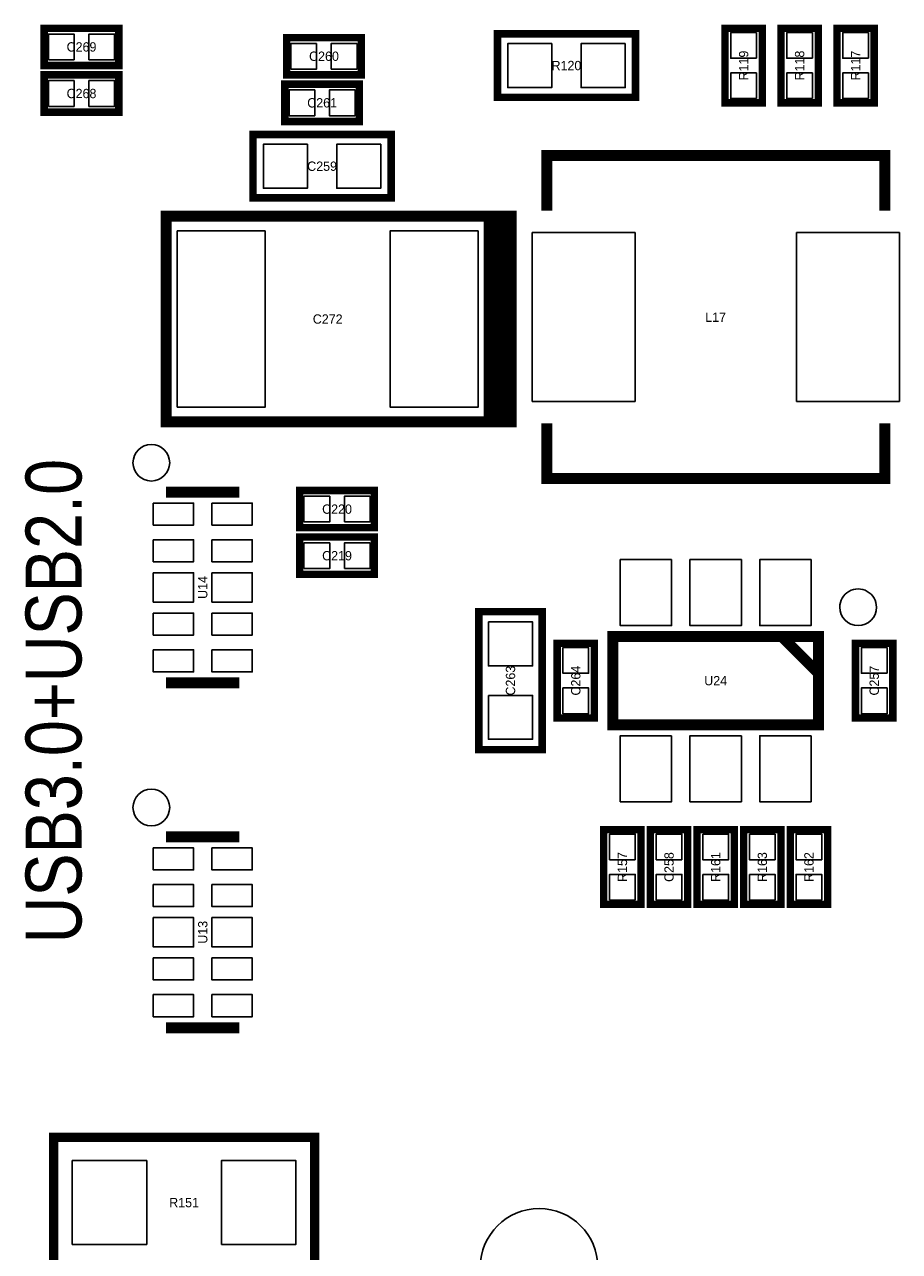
# Model space of a CAD drawing. Extents: x -11.1 to 87.6, y 0 to 56.
# Tile 4 of 20: x 15.4 to 27.3, y 20.8 to 37.5. Entities that reach past the tile are written whole.
import ezdxf
from ezdxf.enums import TextEntityAlignment as Align

# ---------------------------------------------------------------- set-up
doc = ezdxf.new("R2010")
doc.units = 0
for name, color, linetype in [('BG_SILKSCREEN_TOP', 7, 'CONTINUOUS'), ('PG_SILKSCREEN_TOP', 253, 'CONTINUOUS'), ('PIN_TOP', 92, 'CONTINUOUS'), ('RD_SILKSCREEN_TOP', 7, 'CONTINUOUS')]:
    doc.layers.add(name, color=color, linetype=linetype)

msp = doc.modelspace()

# ---------------------------------------------------------------- linework, layer by layer
at = {"layer": 'PG_SILKSCREEN_TOP'}
for points, const_width in [([(15.621, 36.957), (16.637, 36.957), (16.637, 37.465), (15.621, 37.465), (15.621, 36.957)], 0.1016), ([(25.4, 36.449), (25.4, 37.465), (24.892, 37.465), (24.892, 36.449), (25.4, 36.449)], 0.1016), ([(26.162, 36.449), (26.162, 37.465), (25.654, 37.465), (25.654, 36.449), (26.162, 36.449)], 0.1016), ([(26.924, 36.449), (26.924, 37.465), (26.416, 37.465), (26.416, 36.449), (26.924, 36.449)], 0.1016), ([(19.939, 37.338), (18.923, 37.338), (18.923, 36.83), (19.939, 36.83), (19.939, 37.338)], 0.1016), ([(23.6728, 36.5252), (21.7932, 36.5252), (21.7932, 37.3888), (23.6728, 37.3888), (23.6728, 36.5252)], 0.1016), ([(15.621, 36.322), (16.637, 36.322), (16.637, 36.83), (15.621, 36.83), (15.621, 36.322)], 0.1016), ([(19.9136, 36.703), (18.8976, 36.703), (18.8976, 36.195), (19.9136, 36.195), (19.9136, 36.703)], 0.1016), ([(20.3454, 35.1536), (18.4658, 35.1536), (18.4658, 36.0172), (20.3454, 36.0172), (20.3454, 35.1536)], 0.1016), ([(27.06751, 34.980626), (27.06751, 35.730434), (22.46757, 35.730434), (22.46757, 34.980626)], 0.150114), ([(21.681694, 32.102552), (21.681694, 34.902648), (17.281906, 34.902648), (17.281906, 32.102552), (21.78177, 32.102552), (21.78177, 34.902648), (21.581872, 34.902648)], 0.150114), ([(21.78177, 32.102552), (21.881846, 32.102552), (21.881846, 34.902648), (21.681694, 34.902648)], 0.150114), ([(21.881846, 32.102552), (21.981922, 32.102552), (21.981922, 34.902648), (21.881846, 34.902648)], 0.150114), ([(22.46757, 32.080454), (22.46757, 31.330646), (27.06751, 31.330646), (27.06751, 32.080454)], 0.150114), ([(18.280126, 31.144972), (17.279874, 31.144972)], 0.150114), ([(19.1008, 30.658308), (20.1168, 30.658308), (20.1168, 31.166308), (19.1008, 31.166308), (19.1008, 30.658308)], 0.1016), ([(19.1008, 30.023308), (20.1168, 30.023308), (20.1168, 30.531308), (19.1008, 30.531308), (19.1008, 30.023308)], 0.1016), ([(22.4028, 29.5148), (22.4028, 27.6352), (21.5392, 27.6352), (21.5392, 29.5148), (22.4028, 29.5148)], 0.1016), ([(22.606, 29.083), (22.606, 28.067), (23.114, 28.067), (23.114, 29.083), (22.606, 29.083)], 0.1016), ([(26.165048, 27.975052), (26.165048, 29.174948), (23.364952, 29.174948), (23.364952, 27.975052), (26.165048, 27.975052)], 0.150114), ([(26.165048, 28.675076), (25.664922, 29.174948)], 0.150114), ([(27.178, 28.067), (27.178, 29.083), (26.67, 29.083), (26.67, 28.067), (27.178, 28.067)], 0.1016), ([(18.280126, 28.545028), (17.279874, 28.545028)], 0.150114), ([(23.749, 25.527), (23.749, 26.543), (23.241, 26.543), (23.241, 25.527), (23.749, 25.527)], 0.1016), ([(24.384, 25.527), (24.384, 26.543), (23.876, 26.543), (23.876, 25.527), (24.384, 25.527)], 0.1016), ([(24.511, 26.543), (24.511, 25.527), (25.019, 25.527), (25.019, 26.543), (24.511, 26.543)], 0.1016), ([(25.146, 26.543), (25.146, 25.527), (25.654, 25.527), (25.654, 26.543), (25.146, 26.543)], 0.1016), ([(26.289, 25.527), (26.289, 26.543), (25.781, 26.543), (25.781, 25.527), (26.289, 25.527)], 0.1016), ([(18.280126, 26.445972), (17.279874, 26.445972)], 0.150114), ([(18.280126, 23.846028), (17.279874, 23.846028)], 0.150114), ([(15.748, 22.352), (19.304, 22.352), (19.304, 20.574), (15.748, 20.574), (15.748, 22.352)], 0.127)]:
    msp.add_lwpolyline(points, dxfattribs=dict(at, const_width=const_width))
for points in [[(17.329912, 31.545022, 1), (16.830088, 31.544978, 1)], [(26.954988, 29.574998, 1), (26.455012, 29.575002, 1)], [(17.329912, 26.846022, 1), (16.830088, 26.845978, 1)]]:
    msp.add_lwpolyline(points, format="xyb", close=True, dxfattribs=at)
at = {"layer": 'PIN_TOP'}
for points in [[(15.678912, 37.035994), (15.678912, 37.386006), (16.028924, 37.386006), (16.028924, 37.035994)], [(16.229076, 37.035994), (16.229076, 37.386006), (16.579088, 37.386006), (16.579088, 37.035994)], [(25.321006, 37.057076), (24.970994, 37.057076), (24.970994, 37.407088), (25.321006, 37.407088)], [(26.083006, 37.057076), (25.732994, 37.057076), (25.732994, 37.407088), (26.083006, 37.407088)], [(26.845006, 37.057076), (26.494994, 37.057076), (26.494994, 37.407088), (26.845006, 37.407088)], [(19.330924, 37.259006), (19.330924, 36.908994), (18.980912, 36.908994), (18.980912, 37.259006)], [(19.881088, 37.259006), (19.881088, 36.908994), (19.531076, 36.908994), (19.531076, 37.259006)], [(22.532848, 37.25672), (22.532848, 36.65728), (21.933408, 36.65728), (21.933408, 37.25672)], [(23.532592, 37.25672), (23.532592, 36.65728), (22.933152, 36.65728), (22.933152, 37.25672)], [(25.321006, 36.506912), (24.970994, 36.506912), (24.970994, 36.856924), (25.321006, 36.856924)], [(26.083006, 36.506912), (25.732994, 36.506912), (25.732994, 36.856924), (26.083006, 36.856924)], [(26.845006, 36.506912), (26.494994, 36.506912), (26.494994, 36.856924), (26.845006, 36.856924)], [(15.678912, 36.400994), (15.678912, 36.751006), (16.028924, 36.751006), (16.028924, 36.400994)], [(16.229076, 36.400994), (16.229076, 36.751006), (16.579088, 36.751006), (16.579088, 36.400994)], [(19.305524, 36.624006), (19.305524, 36.273994), (18.955512, 36.273994), (18.955512, 36.624006)], [(19.855688, 36.624006), (19.855688, 36.273994), (19.505676, 36.273994), (19.505676, 36.624006)], [(19.205448, 35.88512), (19.205448, 35.28568), (18.606008, 35.28568), (18.606008, 35.88512)], [(20.205192, 35.88512), (20.205192, 35.28568), (19.605752, 35.28568), (19.605752, 35.88512)], [(18.631662, 34.702623), (18.631662, 32.302577), (17.431766, 32.302577), (17.431766, 34.702623)], [(21.531834, 34.702623), (21.531834, 32.302577), (20.331938, 32.302577), (20.331938, 34.702623)], [(23.667466, 34.680525), (23.667466, 32.380555), (22.267418, 32.380555), (22.267418, 34.680525)], [(27.267662, 34.680525), (27.267662, 32.380555), (25.867614, 32.380555), (25.867614, 34.680525)], [(17.104995, 30.994985), (17.654905, 30.994985), (17.654905, 30.695011), (17.104995, 30.695011)], [(17.905095, 30.994985), (18.455005, 30.994985), (18.455005, 30.695011), (17.905095, 30.695011)], [(19.158712, 30.737302), (19.158712, 31.087314), (19.508724, 31.087314), (19.508724, 30.737302)], [(19.708876, 30.737302), (19.708876, 31.087314), (20.058888, 31.087314), (20.058888, 30.737302)], [(17.104995, 30.495113), (17.654905, 30.495113), (17.654905, 30.195139), (17.104995, 30.195139)], [(17.905095, 30.495113), (18.455005, 30.495113), (18.455005, 30.195139), (17.905095, 30.195139)], [(19.158712, 30.102302), (19.158712, 30.452314), (19.508724, 30.452314), (19.508724, 30.102302)], [(19.708876, 30.102302), (19.708876, 30.452314), (20.058888, 30.452314), (20.058888, 30.102302)], [(24.165052, 30.224857), (24.165052, 29.324935), (23.465028, 29.324935), (23.465028, 30.224857)], [(25.115012, 30.224857), (25.115012, 29.324935), (24.414988, 29.324935), (24.414988, 30.224857)], [(26.064972, 30.224857), (26.064972, 29.324935), (25.364948, 29.324935), (25.364948, 30.224857)], [(17.104995, 30.045025), (17.654905, 30.045025), (17.654905, 29.644975), (17.104995, 29.644975)], [(17.905095, 30.045025), (18.455005, 30.045025), (18.455005, 29.644975), (17.905095, 29.644975)], [(17.104995, 29.494861), (17.654905, 29.494861), (17.654905, 29.194887), (17.104995, 29.194887)], [(17.905095, 29.494861), (18.455005, 29.494861), (18.455005, 29.194887), (17.905095, 29.194887)], [(21.67128, 29.374592), (22.27072, 29.374592), (22.27072, 28.775152), (21.67128, 28.775152)], [(17.104995, 28.994989), (17.654905, 28.994989), (17.654905, 28.695015), (17.104995, 28.695015)], [(17.905095, 28.994989), (18.455005, 28.994989), (18.455005, 28.695015), (17.905095, 28.695015)], [(22.684994, 29.025088), (23.035006, 29.025088), (23.035006, 28.675076), (22.684994, 28.675076)], [(27.099006, 28.675076), (26.748994, 28.675076), (26.748994, 29.025088), (27.099006, 29.025088)], [(22.684994, 28.474924), (23.035006, 28.474924), (23.035006, 28.124912), (22.684994, 28.124912)], [(27.099006, 28.124912), (26.748994, 28.124912), (26.748994, 28.474924), (27.099006, 28.474924)], [(21.67128, 28.374848), (22.27072, 28.374848), (22.27072, 27.775408), (21.67128, 27.775408)], [(24.165052, 27.825065), (24.165052, 26.925143), (23.465028, 26.925143), (23.465028, 27.825065)], [(25.115012, 27.825065), (25.115012, 26.925143), (24.414988, 26.925143), (24.414988, 27.825065)], [(26.064972, 27.825065), (26.064972, 26.925143), (25.364948, 26.925143), (25.364948, 27.825065)], [(23.670006, 26.135076), (23.319994, 26.135076), (23.319994, 26.485088), (23.670006, 26.485088)], [(24.305006, 26.135076), (23.954994, 26.135076), (23.954994, 26.485088), (24.305006, 26.485088)], [(24.589994, 26.485088), (24.940006, 26.485088), (24.940006, 26.135076), (24.589994, 26.135076)], [(25.224994, 26.485088), (25.575006, 26.485088), (25.575006, 26.135076), (25.224994, 26.135076)], [(26.210006, 26.135076), (25.859994, 26.135076), (25.859994, 26.485088), (26.210006, 26.485088)], [(17.104995, 26.295985), (17.654905, 26.295985), (17.654905, 25.996011), (17.104995, 25.996011)], [(17.905095, 26.295985), (18.455005, 26.295985), (18.455005, 25.996011), (17.905095, 25.996011)], [(23.670006, 25.584912), (23.319994, 25.584912), (23.319994, 25.934924), (23.670006, 25.934924)], [(24.305006, 25.584912), (23.954994, 25.584912), (23.954994, 25.934924), (24.305006, 25.934924)], [(24.589994, 25.934924), (24.940006, 25.934924), (24.940006, 25.584912), (24.589994, 25.584912)], [(25.224994, 25.934924), (25.575006, 25.934924), (25.575006, 25.584912), (25.224994, 25.584912)], [(26.210006, 25.584912), (25.859994, 25.584912), (25.859994, 25.934924), (26.210006, 25.934924)], [(17.104995, 25.796113), (17.654905, 25.796113), (17.654905, 25.496139), (17.104995, 25.496139)], [(17.905095, 25.796113), (18.455005, 25.796113), (18.455005, 25.496139), (17.905095, 25.496139)], [(17.104995, 25.346025), (17.654905, 25.346025), (17.654905, 24.945975), (17.104995, 24.945975)], [(17.905095, 25.346025), (18.455005, 25.346025), (18.455005, 24.945975), (17.905095, 24.945975)], [(17.104995, 24.795861), (17.654905, 24.795861), (17.654905, 24.495887), (17.104995, 24.495887)], [(17.905095, 24.795861), (18.455005, 24.795861), (18.455005, 24.495887), (17.905095, 24.495887)], [(17.104995, 24.295989), (17.654905, 24.295989), (17.654905, 23.996015), (17.104995, 23.996015)], [(17.905095, 24.295989), (18.455005, 24.295989), (18.455005, 23.996015), (17.905095, 23.996015)], [(16.002, 20.8915), (16.002, 22.0345), (17.018, 22.0345), (17.018, 20.8915)], [(18.034, 20.8915), (18.034, 22.0345), (19.05, 22.0345), (19.05, 20.8915)]]:
    msp.add_lwpolyline(points, close=True, dxfattribs=at)
msp.add_circle((22.359874, 20.582382), 0.799973, dxfattribs=at)

# ---------------------------------------------------------------- texts
at = {"layer": 'BG_SILKSCREEN_TOP', "width": 0.866667}
msp.add_text('USB3.0+USB2.0', height=0.762, rotation=90, dxfattribs=at).set_placement((16.129, 24.9936))
at = {"layer": 'RD_SILKSCREEN_TOP'}
for s, p in [('C269', (16.129, 37.1475)), ('C260', (19.431, 37.0205)), ('R120', (22.733, 36.8935)), ('C268', (16.129, 36.5125)), ('C261', (19.4056, 36.3855)), ('C259', (19.4056, 35.5219)), ('C272', (19.4818, 33.4391)), ('L17', (24.765, 33.4645)), ('C220', (19.6088, 30.848808)), ('C219', (19.6088, 30.213808)), ('U24', (24.765, 28.5115)), ('R151', (17.526, 21.3995))]:
    msp.add_text(s, height=0.127, dxfattribs=at).set_placement(p, align=Align.CENTER)
for s, p in [('R119', (25.2095, 36.957)), ('R118', (25.9715, 36.957)), ('R117', (26.7335, 36.957)), ('U14', (17.8435, 29.845)), ('C263', (22.0345, 28.575)), ('C264', (22.9235, 28.575)), ('C257', (26.9875, 28.575)), ('R157', (23.5585, 26.035)), ('C258', (24.1935, 26.035)), ('R161', (24.8285, 26.035)), ('R163', (25.4635, 26.035)), ('R162', (26.0985, 26.035)), ('U13', (17.8435, 25.146))]:
    msp.add_text(s, height=0.127, rotation=90, dxfattribs=at).set_placement(p, align=Align.CENTER)

doc.saveas('drawing.dxf')
